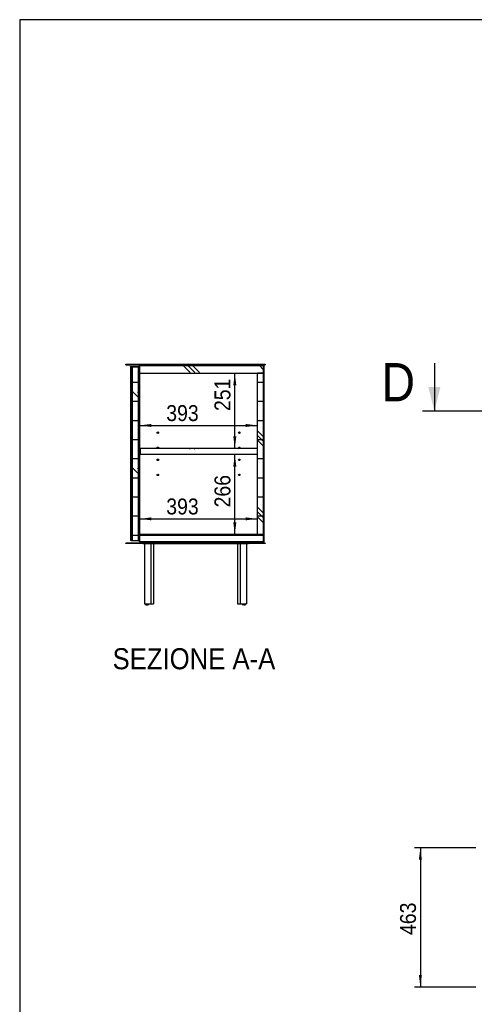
# Model space of a CAD drawing. Header units: millimetres. Extents: x 100 to 8300, y 100 to 5840.
# Tile 1 of 9: x 100 to 1612, y 2568 to 5840. Entities that reach past the tile are written whole.
import ezdxf

# ---------------------------------------------------------------- set-up
doc = ezdxf.new("R2010")
doc.units = ezdxf.units.MM
doc.header["$LTSCALE"] = 20
doc.linetypes.add('SLD-Solido', pattern=[0])
for name, color, linetype in [('CAMPITURE', 9, 'SLD-Solido'), ('NOTE', 3, 'SLD-Solido'), ('QUOTE', 1, 'SLD-Solido'), ('SCHIZZI', 9, 'Continuous'), ('SEZIONI', 9, 'SLD-Solido')]:
    doc.layers.add(name, color=color, linetype=linetype)
doc.styles.add('SLDTEXTSTYLE0', font='Gothic.ttf', dxfattribs={"width": 0.913})
doc.dimstyles.new('SLDDIMSTYLE0', dxfattribs={"dimtxt": 52.916667, "dimasz": 40, "dimexe": 0, "dimexo": 0.0625, "dimgap": 13.229167, "dimtad": 1, "dimdec": 0, "dimrnd": 1e-09, "dimzin": 12, "dimdsep": 46, "dimtxsty": 'SLDTEXTSTYLE0', "dimsah": 1, "dimcen": 0.09, "dimadec": 0, "dimazin": 3, "dimtfac": 1, "dimtdec": 0, "dimtofl": 0, "dimtmove": 0, "dimatfit": 3, "dimfxl": 0, "dimfrac": 2, "dimtolj": 1, "dimtzin": 12, "dimarcsym": 0})
doc.dimstyles.new('SLDDIMSTYLE2', dxfattribs={"dimtxt": 52.916667, "dimasz": 40, "dimexe": 0, "dimexo": 0.0625, "dimgap": 13.229167, "dimtad": 1, "dimdec": 0, "dimrnd": 1e-09, "dimzin": 12, "dimdsep": 46, "dimtxsty": 'SLDTEXTSTYLE0', "dimsah": 1, "dimcen": 0.09, "dimadec": 0, "dimazin": 3, "dimtfac": 1, "dimtofl": 0, "dimtmove": 0, "dimatfit": 3, "dimfxl": 0, "dimfrac": 2, "dimtolj": 1, "dimtzin": 12, "dimarcsym": 0})
doc.dimstyles.new('SLDDIMSTYLE3', dxfattribs={"dimtxt": 52.916667, "dimasz": 40, "dimexe": 0, "dimexo": 0.0625, "dimgap": 13.229167, "dimtad": 1, "dimdec": 1, "dimrnd": 1e-09, "dimzin": 12, "dimdsep": 46, "dimtxsty": 'SLDTEXTSTYLE0', "dimsah": 1, "dimcen": 0.09, "dimadec": 0, "dimazin": 3, "dimtfac": 1, "dimtdec": 1, "dimtofl": 0, "dimtmove": 0, "dimatfit": 3, "dimfxl": 0, "dimfrac": 2, "dimtolj": 1, "dimtzin": 12, "dimarcsym": 0})
pattern_1 = [(0, (0, 0), (0, 63.5), []), (135, (31.75, -31.75), (-127, -127), [89.8026, -89.8026]), (135, (47.62, -31.75), (-127, -127), [89.8026, -89.8026]), (135, (63.5, -31.75), (-127, -127), [89.8026, -89.8026])]

# ---------------------------------------------------------------- blocks, each defined once
blk = doc.blocks.new('_D_3')
at = {"layer": 'QUOTE'}
blk.add_line((498.3, 4491.7), (891.6, 4491.7), dxfattribs=at)
for points in [[(498.3, 4491.7), (538.3, 4486.7), (538.3, 4496.7)], [(891.6, 4491.7), (851.6, 4496.7), (851.6, 4486.7)]]:
    blk.add_solid(points, dxfattribs=at)
at = {"layer": 'QUOTE', "insert": (587.7, 4559.3), "char_height": 52.92, "attachment_point": 1, "style": 'SLDTEXTSTYLE0'}
blk.add_mtext('393', dxfattribs=at)
blk = doc.blocks.new('_D_4')
at = {"layer": 'QUOTE'}
blk.add_line((815.7, 4415.1), (815.7, 4665.6), dxfattribs=at)
for points in [[(815.7, 4665.6), (810.7, 4625.6), (820.7, 4625.6)], [(815.7, 4415.1), (820.7, 4455.1), (810.7, 4455.1)]]:
    blk.add_solid(points, dxfattribs=at)
at = {"layer": 'QUOTE', "insert": (748.1, 4539.7), "char_height": 52.92, "attachment_point": 1, "rotation": 90, "style": 'SLDTEXTSTYLE0'}
blk.add_mtext('251', dxfattribs=at)
blk = doc.blocks.new('_D_5')
at = {"layer": 'QUOTE'}
blk.add_line((815.7, 4129.6), (815.7, 4395.1), dxfattribs=at)
for points in [[(815.7, 4395.1), (810.7, 4355.1), (820.7, 4355.1)], [(815.7, 4129.6), (820.7, 4169.6), (810.7, 4169.6)]]:
    blk.add_solid(points, dxfattribs=at)
at = {"layer": 'QUOTE', "insert": (748.1, 4219.4), "char_height": 52.92, "attachment_point": 1, "rotation": 90, "style": 'SLDTEXTSTYLE0'}
blk.add_mtext('266', dxfattribs=at)
blk = doc.blocks.new('_D_6')
at = {"layer": 'QUOTE'}
blk.add_line((498.3, 4181.4), (891.6, 4181.4), dxfattribs=at)
for points in [[(498.3, 4181.4), (538.3, 4176.4), (538.3, 4186.4)], [(891.6, 4181.4), (851.6, 4186.4), (851.6, 4176.4)]]:
    blk.add_solid(points, dxfattribs=at)
at = {"layer": 'QUOTE', "insert": (587.7, 4249), "char_height": 52.92, "attachment_point": 1, "style": 'SLDTEXTSTYLE0'}
blk.add_mtext('393', dxfattribs=at)
blk = doc.blocks.new('_D_8')
at = {"layer": 'QUOTE'}
for p, q in [((1617, 3088.8), (1413, 3088.8)), ((1433, 3088.8), (1433, 2625.8)), ((1617, 2625.8), (1413, 2625.8))]:
    blk.add_line(p, q, dxfattribs=at)
for points in [[(1433, 3088.8), (1428, 3048.8), (1438, 3048.8)], [(1433, 2625.8), (1438, 2665.8), (1428, 2665.8)]]:
    blk.add_solid(points, dxfattribs=at)
at = {"layer": 'QUOTE', "insert": (1365.4, 2798.6), "char_height": 52.92, "attachment_point": 1, "rotation": 90, "style": 'SLDTEXTSTYLE0'}
blk.add_mtext('463', dxfattribs=at)

msp = doc.modelspace()

# ---------------------------------------------------------------- hatches: boundary and pattern name
at = {"layer": 'CAMPITURE'}
h = msp.add_hatch(dxfattribs=at)
h.set_pattern_fill('ANSI31', color=42, scale=20, angle=3e-322, style=0)
h.paths.add_polyline_path([(453.58, 4695.57), (453.58, 4693.57), (916.58, 4693.57), (916.58, 4695.57)], flags=0)
h = msp.add_hatch(dxfattribs=at)
h.set_pattern_fill('ANSI31', color=42, scale=20, angle=3e-322, style=0)
h.paths.add_polyline_path([(470.58, 4685.57), (470.58, 4109.57), (471.36, 4109.57), (471.36, 4685.57)], flags=0)
h = msp.add_hatch(dxfattribs=at)
h.set_pattern_fill('CORK', color=42, scale=20, style=0)
h.set_pattern_definition(pattern_1)
h.paths.add_polyline_path([(475.58, 4685.57), (475.58, 4109.57), (495.58, 4109.57), (495.58, 4685.57)], flags=0)
h = msp.add_hatch(dxfattribs=at)
h.set_pattern_fill('CORK', color=42, scale=20, style=0)
h.set_pattern_definition(pattern_1)
h.paths.add_polyline_path([(498.58, 4690.57), (498.58, 4665.57), (911.58, 4665.57), (911.58, 4690.57)], flags=0)
h = msp.add_hatch(dxfattribs=at)
h.set_pattern_fill('ANSI32', color=42, scale=20, angle=3e-322, style=0)
h.paths.add_polyline_path([(892.08, 4693.07), (518.08, 4693.07), (518.08, 4690.57), (892.08, 4690.57)], flags=0)
h = msp.add_hatch(dxfattribs=at)
h.set_pattern_fill('ANSI31', color=42, scale=20, angle=3e-322, style=0)
h.paths.add_polyline_path([(912.08, 4104.57), (913.08, 4104.57), (913.08, 4690.57), (912.08, 4690.57)], flags=0)
h = msp.add_hatch(dxfattribs=at)
h.set_pattern_fill('CORK', color=42, scale=20, style=0)
h.set_pattern_definition(pattern_1)
h.paths.add_polyline_path([(891.58, 4665.57), (891.58, 4129.57), (911.58, 4129.57), (911.58, 4665.57)], flags=0)
h = msp.add_hatch(dxfattribs=at)
h.set_pattern_fill('CORK', color=42, scale=20, style=0)
h.set_pattern_definition(pattern_1)
h.paths.add_polyline_path([(500.58, 4395.07), (891.58, 4395.07), (891.58, 4415.07), (500.58, 4415.07)], flags=0)
h = msp.add_hatch(dxfattribs=at)
h.set_pattern_fill('CORK', color=42, scale=20, style=0)
h.set_pattern_definition(pattern_1)
h.paths.add_polyline_path([(498.58, 4104.57), (911.58, 4104.57), (911.58, 4129.57), (498.58, 4129.57)], flags=0)
h = msp.add_hatch(dxfattribs=at)
h.set_pattern_fill('ANSI31', color=42, scale=20, angle=3e-322, style=0)
h.paths.add_polyline_path([(453.58, 4099.07), (916.58, 4099.07), (916.58, 4101.07), (453.58, 4101.07)], flags=0)
h = msp.add_hatch(dxfattribs=at)
h.set_pattern_fill('ANSI32', color=42, scale=20, angle=3e-322, style=0)
h.paths.add_polyline_path([(900.58, 4104.07), (509.58, 4104.07), (509.58, 4101.57), (900.58, 4101.57)], flags=0)

# ---------------------------------------------------------------- linework, layer by layer
for p, q in [((453.58, 4695.57), (916.58, 4695.57)), ((453.58, 4693.57), (453.58, 4695.57)), ((453.58, 4693.57), (916.58, 4693.57)), ((468.88, 4686.07), (468.88, 4688.07)), ((468.88, 4688.07), (472.88, 4688.07)), ((468.88, 4686.07), (472.88, 4686.07)), ((469.16, 4685.57), (469.16, 4109.57)), ((469.43, 4685.57), (469.16, 4685.57)), ((470.58, 4685.57), (469.43, 4685.57)), ((470.58, 4685.57), (471.36, 4685.57)), ((470.58, 4109.57), (470.58, 4685.57)), ((471.36, 4109.57), (471.36, 4685.57)), ((471.36, 4685.57), (474.94, 4685.57)), ((472.88, 4688.07), (495.58, 4688.07)), ((472.88, 4686.07), (495.58, 4686.07)), ((474.94, 4685.57), (475.22, 4685.57)), ((475.22, 4109.57), (475.22, 4685.57)), ((475.22, 4685.57), (475.4, 4685.57)), ((475.4, 4685.57), (475.58, 4685.57)), ((495.58, 4685.57), (475.58, 4685.57)), ((475.58, 4109.57), (475.58, 4685.57)), ((495.58, 4686.07), (495.58, 4688.07)), ((495.58, 4109.57), (495.58, 4685.57)), ((498.28, 4104.57), (498.28, 4690.57)), ((498.58, 4690.57), (498.28, 4690.57)), ((498.58, 4690.57), (911.58, 4690.57)), ((498.58, 4690.57), (498.58, 4665.57)), ((518.08, 4693.07), (518.08, 4690.57)), ((518.08, 4693.07), (892.08, 4693.07)), ((518.08, 4690.57), (892.08, 4690.57)), ((892.08, 4690.57), (892.08, 4693.07)), ((911.58, 4665.57), (911.58, 4690.57)), ((911.68, 4690.57), (911.58, 4690.57)), ((911.68, 4104.57), (911.68, 4690.57)), ((912.08, 4690.57), (913.08, 4690.57)), ((912.08, 4104.57), (912.08, 4690.57)), ((913.08, 4104.57), (913.08, 4690.57)), ((916.58, 4695.57), (916.58, 4693.57)), ((498.58, 4665.57), (911.58, 4665.57)), ((499.08, 4129.57), (499.08, 4665.57)), ((499.58, 4129.57), (499.58, 4665.57)), ((891.58, 4129.57), (891.58, 4665.57)), ((911.58, 4665.57), (891.58, 4665.57)), ((911.58, 4129.57), (911.58, 4665.57)), ((500.58, 4415.07), (500.58, 4395.07)), ((891.58, 4415.07), (500.58, 4415.07)), ((891.58, 4395.07), (500.58, 4395.07)), ((891.58, 4395.07), (891.58, 4415.07)), ((498.58, 4129.57), (498.58, 4104.57)), ((911.58, 4129.57), (498.58, 4129.57)), ((891.58, 4129.57), (911.58, 4129.57)), ((911.58, 4104.57), (911.58, 4129.57)), ((453.58, 4099.07), (453.58, 4101.07)), ((916.58, 4101.07), (453.58, 4101.07)), ((916.58, 4099.07), (453.58, 4099.07)), ((469.43, 4109.57), (469.16, 4109.57)), ((470.58, 4109.57), (469.43, 4109.57)), ((471.36, 4109.57), (470.58, 4109.57)), ((471.36, 4109.57), (474.94, 4109.57)), ((474.94, 4109.57), (475.22, 4109.57)), ((475.22, 4109.57), (475.4, 4109.57)), ((475.4, 4109.57), (475.58, 4109.57)), ((475.58, 4109.57), (495.58, 4109.57)), ((498.58, 4104.57), (498.28, 4104.57)), ((911.58, 4104.57), (498.58, 4104.57)), ((509.58, 4104.07), (509.58, 4101.57)), ((509.58, 4104.07), (900.58, 4104.07)), ((509.58, 4101.57), (900.58, 4101.57)), ((509.95, 4101.07), (509.95, 4101.57)), ((509.95, 4098.57), (509.95, 4099.07)), ((510.08, 4098.57), (509.95, 4098.57)), ((510.08, 4101.57), (510.08, 4101.07)), ((510.08, 4099.07), (510.08, 4098.57)), ((520.08, 4098.57), (510.08, 4098.57)), ((514.83, 4098.57), (514.83, 3898.57)), ((515.08, 4098.57), (515.08, 3898.57)), ((517.98, 4104.57), (517.98, 4104.07)), ((850.08, 4098.57), (520.08, 4098.57)), ((522.18, 4104.07), (522.18, 4104.57)), ((536.29, 4098.57), (536.29, 3898.57)), ((537.98, 4104.57), (537.98, 4104.07)), ((542.18, 4104.07), (542.18, 4104.57)), ((544.83, 4098.57), (544.83, 3898.57)), ((552.98, 4104.57), (552.98, 4104.07)), ((557.18, 4104.07), (557.18, 4104.57)), ((587.98, 4104.57), (587.98, 4104.07)), ((592.18, 4104.07), (592.18, 4104.57)), ((682.98, 4104.57), (682.98, 4104.07)), ((687.18, 4104.07), (687.18, 4104.57)), ((777.98, 4104.57), (777.98, 4104.07)), ((782.18, 4104.07), (782.18, 4104.57)), ((812.98, 4104.57), (812.98, 4104.07)), ((817.18, 4104.07), (817.18, 4104.57)), ((825.08, 4098.57), (825.08, 3898.57)), ((827.98, 4104.57), (827.98, 4104.07)), ((832.18, 4104.07), (832.18, 4104.57)), ((833.86, 4098.57), (833.86, 3898.57)), ((847.98, 4104.57), (847.98, 4104.07)), ((860.08, 4098.57), (850.08, 4098.57)), ((852.18, 4104.07), (852.18, 4104.57)), ((855.08, 4098.57), (855.08, 3898.57)), ((860.08, 4101.57), (860.08, 4101.07)), ((860.08, 4099.07), (860.08, 4098.57)), ((900.58, 4101.57), (900.58, 4104.07)), ((911.68, 4104.57), (911.58, 4104.57)), ((913.08, 4104.57), (912.08, 4104.57)), ((916.58, 4101.07), (916.58, 4099.07)), ((514.83, 3898.57), (515.08, 3898.57)), ((515.08, 3898.57), (536.29, 3898.57)), ((517.83, 3898.57), (517.83, 3897.07)), ((517.84, 3897.07), (517.83, 3897.07)), ((518.01, 3897.07), (517.84, 3897.07)), ((518.27, 3897.07), (518.01, 3897.07)), ((518.86, 3897.07), (518.27, 3897.07)), ((519.52, 3897.07), (518.86, 3897.07)), ((519.98, 3897.07), (519.52, 3897.07)), ((519.98, 3898.57), (519.98, 3897.07)), ((519.99, 3897.07), (519.98, 3897.07)), ((520.16, 3897.07), (519.99, 3897.07)), ((520.42, 3897.07), (520.16, 3897.07)), ((521.01, 3897.07), (520.42, 3897.07)), ((521.67, 3897.07), (521.01, 3897.07)), ((528.28, 3897.07), (521.67, 3897.07)), ((528.94, 3897.07), (528.28, 3897.07)), ((529.54, 3897.07), (528.94, 3897.07)), ((529.79, 3897.07), (529.54, 3897.07)), ((529.96, 3897.07), (529.79, 3897.07)), ((529.98, 3897.07), (529.96, 3897.07)), ((529.98, 3897.07), (529.98, 3898.57)), ((536.29, 3898.57), (544.83, 3898.57)), ((825.08, 3898.57), (833.86, 3898.57)), ((833.86, 3898.57), (855.08, 3898.57)), ((840.18, 3898.57), (840.18, 3897.07)), ((840.19, 3897.07), (840.18, 3897.07)), ((840.36, 3897.07), (840.19, 3897.07)), ((840.62, 3897.07), (840.36, 3897.07)), ((841.22, 3897.07), (840.62, 3897.07)), ((841.87, 3897.07), (841.22, 3897.07)), ((848.48, 3897.07), (841.87, 3897.07)), ((849.14, 3897.07), (848.48, 3897.07)), ((849.74, 3897.07), (849.14, 3897.07)), ((849.99, 3897.07), (849.74, 3897.07)), ((850.38, 3897.07), (849.83, 3896.93)), ((850.17, 3897.07), (849.99, 3897.07)), ((850.18, 3897.07), (850.17, 3897.07)), ((850.38, 3897.07), (850.17, 3897.07)), ((850.18, 3897.07), (850.18, 3898.57)), ((851.04, 3897.07), (850.38, 3897.07)), ((851.64, 3897.07), (851.04, 3897.07)), ((851.89, 3897.07), (851.64, 3897.07)), ((852.06, 3897.07), (851.89, 3897.07)), ((852.08, 3897.07), (852.06, 3897.07)), ((852.08, 3897.07), (852.08, 3898.57))]:
    msp.add_line(p, q)
at = {"flags": 128}
msp.add_lwpolyline([(520.63, 3896.82), (520.33, 3896.88), (519.52, 3897.07)], dxfattribs=at)
for centre in [(559.58, 4467.57), (830.98, 4467.57), (559.58, 4417.57), (830.98, 4417.57), (559.58, 4377.57), (830.98, 4377.57), (559.58, 4327.57), (830.98, 4327.57)]:
    msp.add_circle(centre, 2.5)
for centre, radius, start, end in [((522.83, 3909.07), 13, 247.38014, 274.74222), ((522.83, 3909.07), 13, 247.43005, 274.61789), ((522.83, 3909.07), 12.93, 248.13975, 272.88517), ((522.83, 3909.07), 12.84, 249.19142, 270.43379), ((522.83, 3909.07), 12.64, 251.72847, 265.05583), ((524.98, 3909.07), 13, 247.38014, 292.61986), ((524.98, 3909.07), 13, 247.43005, 292.56995), ((524.98, 3909.07), 12.93, 248.13975, 291.86025), ((524.98, 3909.07), 12.84, 249.19142, 290.80858), ((524.98, 3909.07), 12.64, 251.72847, 288.27153), ((524.98, 3909.07), 12.45, 254.59184, 285.40816), ((845.18, 3909.07), 13, 247.38014, 292.61986), ((845.18, 3909.07), 13, 247.43005, 292.56995), ((845.18, 3909.07), 12.93, 248.13975, 291.86025), ((845.18, 3909.07), 12.84, 249.19142, 290.80858), ((845.18, 3909.07), 12.64, 251.72847, 288.27153), ((845.18, 3909.07), 12.45, 254.59184, 285.40816), ((847.08, 3909.07), 13, 265.81038, 292.61986), ((847.08, 3909.07), 13, 265.9514, 292.56995), ((847.08, 3909.07), 12.93, 267.91675, 291.86025), ((847.08, 3909.07), 12.84, 270.69837, 290.80858), ((847.08, 3909.07), 12.64, 276.81206, 288.27153)]:
    msp.add_arc(centre, radius, start, end)
at = {"layer": 'SCHIZZI'}
for p, q in [((8299.61, 5840), (100, 5840)), ((100, 5840), (100, 100))]:
    msp.add_line(p, q, dxfattribs=at)
at = {"layer": 'SEZIONI', "linetype": 'SLD-Solido'}
msp.add_line((1479.63, 4699.01), (1479.63, 4539.01), dxfattribs=at)
at = {"layer": 'SEZIONI'}
msp.add_line((4561.95, 4539.01), (1439.63, 4539.01), dxfattribs=at)
msp.add_solid([(1479.63, 4539.01), (1499.63, 4619.01), (1459.63, 4619.01)], dxfattribs=at)

# ---------------------------------------------------------------- texts
at = {"layer": 'NOTE', "insert": (679.73, 3751.62), "char_height": 70, "attachment_point": 2, "style": 'SLDTEXTSTYLE0'}
msp.add_mtext('SEZIONE A-A', dxfattribs=at)
at = {"layer": 'SEZIONI', "insert": (1303.29, 4699.01), "char_height": 127, "attachment_point": 1, "style": 'SLDTEXTSTYLE0'}
msp.add_mtext('D', dxfattribs=at)

# ---------------------------------------------------------------- dimensions: what is measured, and where the dimension line sits
at = {"layer": 'QUOTE'}
for base, p1, p2, dimstyle, picture, middle in [((891.58, 4491.67), (498.28, 4690.57), (891.58, 4665.57), 'SLDDIMSTYLE2', '_D_3', (646.38, 4491.67)), ((891.58, 4181.38), (498.28, 4104.57), (891.58, 4129.57), 'SLDDIMSTYLE0', '_D_6', (646.38, 4181.38))]:
    dim = msp.add_linear_dim(base=base, p1=p1, p2=p2, dimstyle=dimstyle, dxfattribs=at)
    dim.commit()
    dim.dimension.update_dxf_attribs({"geometry": picture, "text_midpoint": middle, "dimtype": 160})
for base, p1, p2, dimstyle, picture, middle in [((815.72554973, 4665.57223642), (891.57687947, 4415.07223642), (891.57687947, 4665.57223642), 'SLDDIMSTYLE0', '_D_4', (815.72554973, 4598.31489045)), ((815.72554973, 4395.07223642), (891.57687947, 4129.57223642), (891.57687947, 4395.07223642), 'SLDDIMSTYLE0', '_D_5', (815.72554973, 4278.0212287)), ((1432.96, 2625.77), (1636.96, 3088.77), (1636.96, 2625.77), 'SLDDIMSTYLE3', '_D_8', (1432.96, 2857.27))]:
    dim = msp.add_linear_dim(base=base, p1=p1, p2=p2, angle=90, dimstyle=dimstyle, dxfattribs=at)
    dim.commit()
    dim.dimension.update_dxf_attribs({"geometry": picture, "text_midpoint": middle, "dimtype": 160})

doc.saveas('drawing.dxf')
